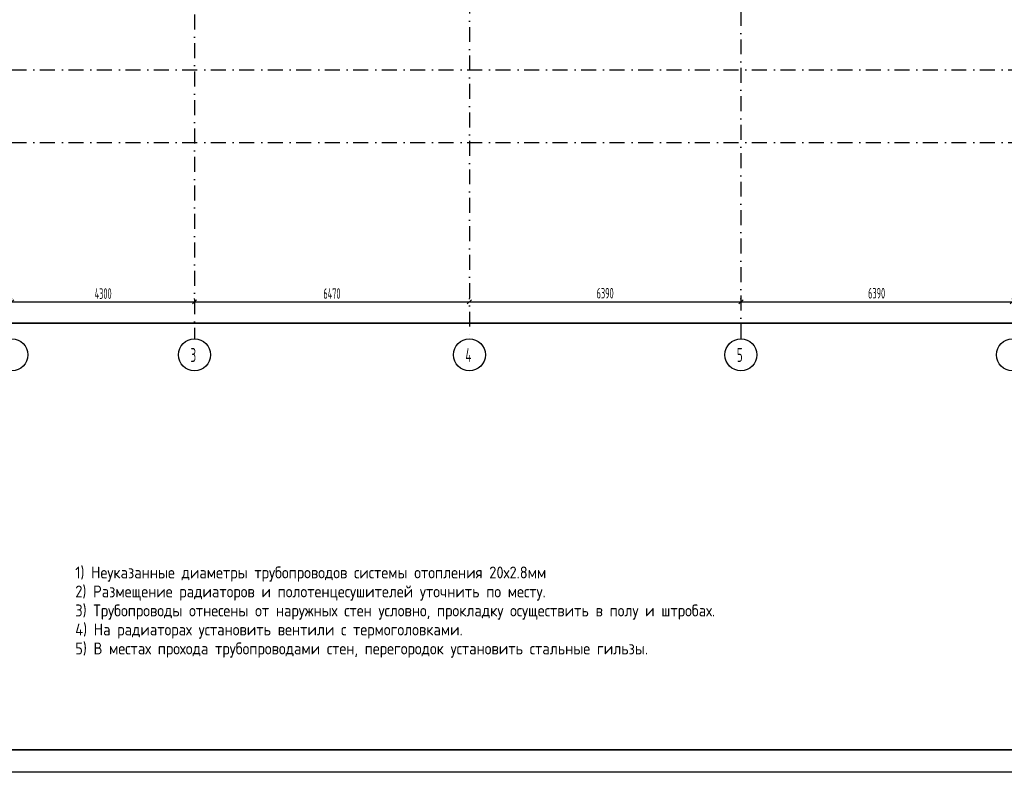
# Model space of a CAD drawing. Extents: x -1560602 to 321118, y -2308202 to -430103.
# Tile 84 of 104: x -1545839 to -1522665, y -2067694 to -2049970. Entities that reach past the tile are written whole.
import ezdxf

# ---------------------------------------------------------------- set-up
doc = ezdxf.new("R2010")
doc.units = 0
doc.header["$MEASUREMENT"] = 0
doc.header["$PDSIZE"] = -5
doc.linetypes.add('Dot & Dashed', pattern=[670.277762, 352.777767, -176.388884, 0, -141.111112])
doc.linetypes.add('Штрихпунктирная', pattern=[0.670278, 0.352778, -0.176389, 0, -0.141111])
doc.layers.get('0').update_dxf_attribs({"color": 255, "linetype": 'CONTINUOUS'})
doc.layers.get('Defpoints').update_dxf_attribs({"linetype": 'CONTINUOUS'})
doc.layers.add('Оси', color=253, linetype='Dot & Dashed')
doc.layers.add('РАЗМЕРЫ', color=255, linetype='CONTINUOUS')
doc.styles.add('GOST 2.304', font='CS_Gost2304.shx', dxfattribs={"width": 0.7})
doc.styles.get("Standard").update_dxf_attribs({"font": 'spds.shx', "width": 0.7, "height": 250})
doc.styles.add('СГЕНЕРИР_СТИЛЬ_1', font='txt')
doc.dimstyles.new('SPDS', dxfattribs={"dimscale": 100, "dimtxt": 2.5, "dimasz": 1, "dimexe": 0.75, "dimexo": 0.625, "dimtad": 1, "dimdec": 0, "dimtxsty": 'GOST 2.304', "dimblk": 'OBLIQUE', "dimcen": 2.5, "dimdle": 1, "dimadec": 0, "dimazin": 2, "dimtfac": 0.75, "dimtdec": 0, "dimtmove": 0, "dimatfit": 0, "dimfxl": 1, "dimtolj": 1, "dimarcsym": 1})

# ---------------------------------------------------------------- blocks, each defined once
blk = doc.blocks.new('ARROWHEAD_6')
at = {"color": 0, "linetype": 'Continuous', "lineweight": 0}
for p, q in [((0, 0), (-1, 0)), ((-0.5, -0.5), (0.5, 0.5))]:
    blk.add_line(p, q, dxfattribs=at)
blk = doc.blocks.new('_Oblique')
at = {"color": 0, "linetype": 'ByBlock', "lineweight": -2}
blk.add_line((-0.5, -0.5), (0.5, 0.5), dxfattribs=at)
blk = doc.blocks.new('*D239')
at = {"layer": 'Defpoints', "color": 0, "transparency": 16777216}
for p in [(-1546025, -2056614), (-1541725, -2056614), (-1541725, -2056614)]:
    blk.add_point(p, dxfattribs=at)
at = {"layer": 'РАЗМЕРЫ', "color": 0, "lineweight": -2, "transparency": 16777216}
for p, q in [((-1546125, -2056614), (-1541625, -2056614)), ((-1546025, -2056551), (-1546025, -2056539)), ((-1541725, -2056676), (-1541725, -2056689))]:
    blk.add_line(p, q, dxfattribs=at)
at = {"layer": 'РАЗМЕРЫ', "color": 0, "lineweight": -2, "transparency": 16777216, "xscale": 100, "yscale": 100, "zscale": 100, "rotation": 180}
blk.add_blockref('_Oblique', (-1546025, -2056614), dxfattribs=at)
at = {"layer": 'РАЗМЕРЫ', "color": 0, "lineweight": -2, "transparency": 16777216, "xscale": 100, "yscale": 100, "zscale": 100}
blk.add_blockref('_Oblique', (-1541725, -2056614), dxfattribs=at)
at = {"layer": 'РАЗМЕРЫ', "color": 0, "transparency": 16777216, "insert": (-1543875, -2056421), "char_height": 250, "attachment_point": 5}
blk.add_mtext('\\A1;4300', dxfattribs=at)
blk = doc.blocks.new('*D240')
at = {"layer": 'Defpoints', "color": 0, "transparency": 16777216}
for p in [(-1541725, -2056614), (-1535255, -2056614), (-1535255, -2056614)]:
    blk.add_point(p, dxfattribs=at)
at = {"layer": 'РАЗМЕРЫ', "color": 0, "lineweight": -2, "transparency": 16777216}
for p, q in [((-1541825, -2056614), (-1535155, -2056614)), ((-1541725, -2056551), (-1541725, -2056539)), ((-1535255, -2056551), (-1535255, -2056539))]:
    blk.add_line(p, q, dxfattribs=at)
at = {"layer": 'РАЗМЕРЫ', "color": 0, "lineweight": -2, "transparency": 16777216, "xscale": 100, "yscale": 100, "zscale": 100, "rotation": 180}
blk.add_blockref('_Oblique', (-1541725, -2056614), dxfattribs=at)
at = {"layer": 'РАЗМЕРЫ', "color": 0, "lineweight": -2, "transparency": 16777216, "xscale": 100, "yscale": 100, "zscale": 100}
blk.add_blockref('_Oblique', (-1535255, -2056614), dxfattribs=at)
at = {"layer": 'РАЗМЕРЫ', "color": 0, "transparency": 16777216, "insert": (-1538490, -2056419), "char_height": 250, "attachment_point": 5}
blk.add_mtext('\\A1;6470', dxfattribs=at)
blk = doc.blocks.new('*D241')
at = {"layer": 'Defpoints', "color": 0, "transparency": 16777216}
for p in [(-1535255, -2056614), (-1528865, -2056614), (-1528865, -2056614)]:
    blk.add_point(p, dxfattribs=at)
at = {"layer": 'РАЗМЕРЫ', "color": 0, "lineweight": -2, "transparency": 16777216}
for p, q in [((-1535355, -2056614), (-1528765, -2056614)), ((-1535255, -2056551), (-1535255, -2056539)), ((-1528865, -2056676), (-1528865, -2056689))]:
    blk.add_line(p, q, dxfattribs=at)
at = {"layer": 'РАЗМЕРЫ', "color": 0, "lineweight": -2, "transparency": 16777216, "xscale": 100, "yscale": 100, "zscale": 100, "rotation": 180}
blk.add_blockref('_Oblique', (-1535255, -2056614), dxfattribs=at)
at = {"layer": 'РАЗМЕРЫ', "color": 0, "lineweight": -2, "transparency": 16777216, "xscale": 100, "yscale": 100, "zscale": 100}
blk.add_blockref('_Oblique', (-1528865, -2056614), dxfattribs=at)
at = {"layer": 'РАЗМЕРЫ', "color": 0, "transparency": 16777216, "insert": (-1532060, -2056412), "char_height": 250, "attachment_point": 5}
blk.add_mtext('\\A1;6390', dxfattribs=at)
blk = doc.blocks.new('*D242')
at = {"layer": 'Defpoints', "color": 0, "transparency": 16777216}
for p in [(-1528865, -2056614), (-1522475, -2056614), (-1522475, -2056614)]:
    blk.add_point(p, dxfattribs=at)
at = {"layer": 'РАЗМЕРЫ', "color": 0, "lineweight": -2, "transparency": 16777216}
for p, q in [((-1528965, -2056614), (-1522375, -2056614)), ((-1528865, -2056551), (-1528865, -2056539)), ((-1522475, -2056551), (-1522475, -2056539))]:
    blk.add_line(p, q, dxfattribs=at)
at = {"layer": 'РАЗМЕРЫ', "color": 0, "lineweight": -2, "transparency": 16777216, "xscale": 100, "yscale": 100, "zscale": 100, "rotation": 180}
blk.add_blockref('_Oblique', (-1528865, -2056614), dxfattribs=at)
at = {"layer": 'РАЗМЕРЫ', "color": 0, "lineweight": -2, "transparency": 16777216, "xscale": 100, "yscale": 100, "zscale": 100}
blk.add_blockref('_Oblique', (-1522475, -2056614), dxfattribs=at)
at = {"layer": 'РАЗМЕРЫ', "color": 0, "transparency": 16777216, "insert": (-1525670, -2056412), "char_height": 250, "attachment_point": 5}
blk.add_mtext('\\A1;6390', dxfattribs=at)
blk = doc.blocks.new('*D256')
at = {"layer": 'Defpoints', "color": 0, "transparency": 16777216}
for p in [(-1552135, -2057113), (-1483885, -2057113), (-1483885, -2057113)]:
    blk.add_point(p, dxfattribs=at)
at = {"layer": 'РАЗМЕРЫ', "color": 0, "lineweight": -2, "transparency": 16777216}
for p, q in [((-1552235, -2057113), (-1483785, -2057113)), ((-1552135, -2057051), (-1552135, -2057038)), ((-1483885, -2057051), (-1483885, -2057038))]:
    blk.add_line(p, q, dxfattribs=at)
at = {"layer": 'РАЗМЕРЫ', "color": 0, "lineweight": -2, "transparency": 16777216, "xscale": 100, "yscale": 100, "zscale": 100, "rotation": 180}
blk.add_blockref('_Oblique', (-1552135, -2057113), dxfattribs=at)
at = {"layer": 'РАЗМЕРЫ', "color": 0, "lineweight": -2, "transparency": 16777216, "xscale": 100, "yscale": 100, "zscale": 100}
blk.add_blockref('_Oblique', (-1483885, -2057113), dxfattribs=at)
at = {"layer": 'РАЗМЕРЫ', "color": 0, "transparency": 16777216, "insert": (-1518010, -2056911), "char_height": 250, "attachment_point": 5}
blk.add_mtext('\\A1;68250', dxfattribs=at)

msp = doc.modelspace()

# ---------------------------------------------------------------- linework, layer by layer
at = {"color": 0, "lineweight": 35, "ltscale": 100}
msp.add_line((-1477001.6, -2067163.2), (-1558501.6, -2067163.2), dxfattribs=at)
at = {"layer": 'Defpoints', "color": 0, "linetype": 'Continuous', "ltscale": 100}
msp.add_line((-1476440.2, -2067694.5), (-1560601.6, -2067694.5), dxfattribs=at)
at = {"layer": 'Оси', "color": 0, "linetype": 'Штрихпунктирная', "lineweight": -3, "ltscale": 1000}
for p, q in [((-1528864.7, -2032333.4), (-1528864.7, -2057488.4)), ((-1535254.7, -2033383.4), (-1535254.7, -2057488.4)), ((-1541724.7, -2034433.4), (-1541724.7, -2057488.4)), ((-1556760.1, -2051153.4), (-1479259.7, -2051153.4)), ((-1556760.1, -2052863.4), (-1479259.7, -2052863.4))]:
    msp.add_line(p, q, dxfattribs=at)
at = {"layer": 'Оси', "color": 0, "linetype": 'Continuous'}
for p, q in [((-1546024.6, -2056613.9), (-1541724.9, -2056613.9)), ((-1541724.6, -2056613.9), (-1535254.9, -2056613.9)), ((-1535254.6, -2056613.9), (-1528864.9, -2056613.9)), ((-1528864.6, -2056613.9), (-1522474.9, -2056613.9)), ((-1552134.6, -2057113.4), (-1483884.9, -2057113.4))]:
    msp.add_line(p, q, dxfattribs=at)
at = {"layer": 'Оси', "color": 0, "linetype": 'Continuous', "ltscale": 100}
for centre in [(-1546024.7, -2057863.4), (-1541724.7, -2057863.4), (-1535254.7, -2057863.4), (-1528864.7, -2057863.4), (-1522474.7, -2057863.4)]:
    msp.add_circle(centre, 375, dxfattribs=at)

# ---------------------------------------------------------------- block references
at = {"layer": 'Оси', "color": 0, "xscale": 0.1425, "yscale": 0.1425, "zscale": 0.1425}
for p in [(-1535254.7, -2056613.9), (-1528864.7, -2056613.9)]:
    msp.add_blockref('ARROWHEAD_6', p, dxfattribs=at)
at = {"layer": 'Оси', "color": 0, "xscale": 0.1425, "yscale": 0.1425, "zscale": 0.1425, "rotation": 180}
for p in [(-1535254.7, -2056613.9), (-1528864.7, -2056613.9)]:
    msp.add_blockref('ARROWHEAD_6', p, dxfattribs=at)

# ---------------------------------------------------------------- texts
at = {"color": 0, "lineweight": -3, "insert": (-1544531.3, -2062848.2), "char_height": 279.329, "width": 25418.482, "attachment_point": 1, "line_spacing_factor": 0.961203}
msp.add_mtext('{\\W1.1;1) Неуказанные диаметры трубопроводов системы отопления 20х2.8мм\\P2) Размещение радиаторов и полотенцесушителей уточнить по месту.\\P3) Трубопроводы отнесены от наружных стен условно, прокладку осуществить в полу и штробах.\\P4) На радиаторах установить вентили с термоголовками.\\P5) В местах прохода трубопроводами стен, перегородок установить стальные гильзы.}', dxfattribs=at)
at = {"layer": 'Оси', "color": 0, "linetype": 'Continuous', "width": 0.7}
for s, p in [('3', (-1541818.4, -2058030.8)), ('4', (-1535348.4, -2058030.8)), ('5', (-1528958.4, -2058030.8))]:
    msp.add_text(s, height=330, dxfattribs=at).set_placement(p)
at = {"layer": 'Оси', "color": 0, "ltscale": 100, "char_height": 0.23, "attachment_point": 5, "style": 'СГЕНЕРИР_СТИЛЬ_1'}
for s, insert in [('\\A1;4300000', (-1543874.7, -2056613.7)), ('\\A1;6470000', (-1538489.7, -2056613.7)), ('\\A1;6390000', (-1532059.7, -2056613.7)), ('\\A1;6390000', (-1525669.7, -2056613.7))]:
    msp.add_mtext(s, dxfattribs=dict(at, insert=insert))

# ---------------------------------------------------------------- dimensions: what is measured, and where the dimension line sits
at = {"layer": 'РАЗМЕРЫ', "color": 0}
for base, p1, p2, picture, middle in [((-1541724.7, -2056613.9), (-1546024.7, -2056613.9), (-1541724.7, -2056613.9), '*D239', (-1543874.7, -2056421.3)), ((-1535254.7, -2056613.9), (-1541724.7, -2056613.9), (-1535254.7, -2056613.9), '*D240', (-1538489.7, -2056419.2)), ((-1528864.7, -2056613.9), (-1535254.7, -2056613.9), (-1528864.7, -2056613.8), '*D241', (-1532059.7, -2056412)), ((-1522474.7, -2056613.9), (-1528864.7, -2056613.9), (-1522474.7, -2056613.9), '*D242', (-1525669.7, -2056412)), ((-1483884.9, -2057113.4), (-1552134.7, -2057113.4), (-1483884.9, -2057113.4), '*D256', (-1518009.8, -2056911.1))]:
    dim = msp.add_linear_dim(base=base, p1=p1, p2=p2, dimstyle='SPDS', override={"dimscale": 100, "dimlfac": 1, "dimtxsty": 'STANDARD', "dimtolj": 1}, dxfattribs=at)
    dim.commit()
    dim.dimension.update_dxf_attribs({"geometry": picture, "text_midpoint": middle})

doc.saveas('drawing.dxf')
